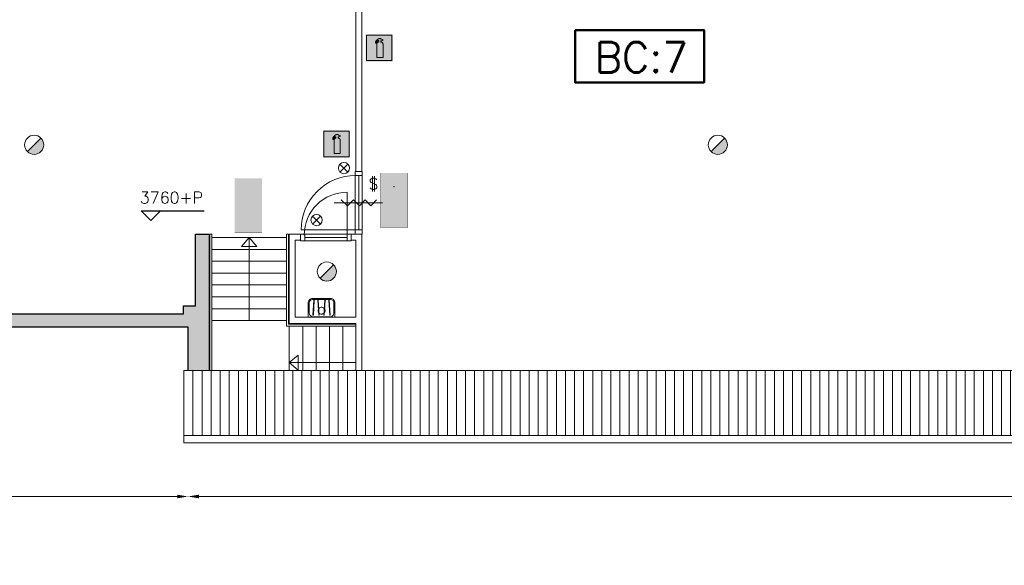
# Model space of a CAD drawing. Header units: millimetres. Extents: x -13022 to 1371524, y -38729 to 632593.
# Tile 109 of 256: x 804350 to 820608, y -38283 to -29273. Entities that reach past the tile are written whole.
import ezdxf

# ---------------------------------------------------------------- set-up
doc = ezdxf.new("R2010")
doc.units = ezdxf.units.MM
doc.header["$LTSCALE"] = 35
doc.set_wipeout_variables(frame=1)
doc.linetypes.add('DASHED', pattern=[200, 100, -100])
doc.linetypes.add('DIVIDE', pattern=[1250, 862.5, -112.5, 25, -112.5, 25, -112.5])
for name, color, linetype, lineweight in [('A LIJN 4', 4, 'Continuous', 50), ('A OPMER', 10, 'Continuous', 50), ('Al65----_beveiliging-inst', 92, 'Continuous', 9), ('B6 TEKST', 7, 'Continuous', 25), ('B95 tekst', 7, 'Continuous', 25), ('brandveiligheid voorzieningen', 10, 'Continuous', 9)]:
    doc.layers.add(name, color=color, linetype=linetype, lineweight=lineweight)
for name, color, linetype in [('LAYER102', 1, 'Continuous'), ('LAYER111', 7, 'Continuous'), ('LAYER22', 7, 'Continuous'), ('LAYER24', 7, 'Continuous'), ('LAYER27', 7, 'Continuous'), ('LAYER28', 7, 'Continuous'), ('LAYER30', 7, 'Continuous'), ('LAYER31', 7, 'Continuous'), ('LAYER73', 7, 'Continuous')]:
    doc.layers.add(name, color=color, linetype=linetype)
doc.styles.add('Algemeen', font='simplex.shx', dxfattribs={"height": 2.5})
doc.styles.add('SIMPLEX', font='SIMPLEX.SHX', dxfattribs={"width": 0.75})
doc.styles.get("Standard").update_dxf_attribs({"font": 'simplex.shx'})
doc.dimstyles.new('~R----C~', dxfattribs={"dimtxt": 162, "dimasz": 180, "dimexe": 0.18, "dimexo": 0.0625, "dimgap": 16.2, "dimtad": 1, "dimdec": 0, "dimzin": 0, "dimdsep": 46, "dimtxsty": 'Standard', "dimcen": 0.09, "dimse1": 1, "dimse2": 1, "dimclrd": 7, "dimadec": 0, "dimazin": 0, "dimtfac": 1, "dimtdec": 4, "dimtmove": 0, "dimatfit": 3, "dimfxl": 1, "dimtolj": 1, "dimtzin": 0, "dimlwd": 13, "dimarcsym": 0})

# ---------------------------------------------------------------- blocks, each defined once
blk = doc.blocks.new('*D194')
at = {"layer": 'Defpoints', "color": 0, "linetype": 'Continuous', "transparency": 16777216}
for p in [(793528.4685114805, -34351.20274797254), (807131.1247614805, -36137.21056047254), (807131.1247614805, -37146.21056047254)]:
    blk.add_point(p, dxfattribs=at)
at = {"layer": 'LAYER102', "color": 7, "linetype": 'Continuous', "lineweight": 13, "transparency": 16777216}
blk.add_line((793708.4685114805, -37146.21056047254), (806951.1247614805, -37146.21056047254), dxfattribs=at)
at = {"layer": 'LAYER102', "color": 7, "linetype": 'Continuous', "transparency": 16777216}
for points in [[(793708.4685114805, -37116.21056047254), (793708.4685114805, -37176.21056047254), (793528.4685114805, -37146.21056047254)], [(806951.1247614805, -37116.21056047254), (806951.1247614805, -37176.21056047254), (807131.1247614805, -37146.21056047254)]]:
    blk.add_solid(points, dxfattribs=at)
at = {"layer": 'LAYER102', "color": 0, "linetype": 'Continuous', "transparency": 16777216, "insert": (800329.7966364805, -37049.01056047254), "char_height": 162, "attachment_point": 5}
blk.add_mtext('\\A1;13603', dxfattribs=at)
blk = doc.blocks.new('*D195')
at = {"layer": 'Defpoints', "color": 0, "linetype": 'Continuous', "transparency": 16777216}
for p in [(839281.6247614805, -35388.55431047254), (807131.1247614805, -36137.21056047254), (839281.6247614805, -37146.21056047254)]:
    blk.add_point(p, dxfattribs=at)
at = {"layer": 'LAYER102', "color": 7, "linetype": 'Continuous', "lineweight": 13, "transparency": 16777216}
blk.add_line((807311.1247614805, -37146.21056047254), (839101.6247614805, -37146.21056047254), dxfattribs=at)
at = {"layer": 'LAYER102', "color": 7, "linetype": 'Continuous', "transparency": 16777216}
for points in [[(807311.1247614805, -37116.21056047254), (807311.1247614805, -37176.21056047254), (807131.1247614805, -37146.21056047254)], [(839101.6247614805, -37116.21056047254), (839101.6247614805, -37176.21056047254), (839281.6247614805, -37146.21056047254)]]:
    blk.add_solid(points, dxfattribs=at)
at = {"layer": 'LAYER102', "color": 0, "linetype": 'Continuous', "transparency": 16777216, "insert": (823206.3747614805, -37049.01056047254), "char_height": 162, "attachment_point": 5}
blk.add_mtext('\\A1;32151', dxfattribs=at)
blk = doc.blocks.new('*D197')
at = {"layer": 'Defpoints', "color": 0, "linetype": 'Continuous', "transparency": 16777216}
for p in [(786275.1247614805, -34346.21056047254), (786775.1247614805, -34346.21056047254), (807131.1247614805, -36137.21056047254)]:
    blk.add_point(p, dxfattribs=at)
at = {"layer": 'LAYER102', "color": 7, "linetype": 'Continuous', "lineweight": 13, "transparency": 16777216}
blk.add_line((786275.1247614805, -35957.21056047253), (786275.1247614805, -34526.21056047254), dxfattribs=at)
at = {"layer": 'LAYER102', "color": 7, "linetype": 'Continuous', "transparency": 16777216}
for points in [[(786245.1247614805, -34526.21056047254), (786305.1247614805, -34526.21056047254), (786275.1247614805, -34346.21056047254)], [(786245.1247614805, -35957.21056047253), (786305.1247614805, -35957.21056047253), (786275.1247614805, -36137.21056047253)]]:
    blk.add_solid(points, dxfattribs=at)
at = {"layer": 'LAYER102', "color": 0, "linetype": 'Continuous', "transparency": 16777216, "insert": (786177.9247614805, -35241.71056047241), "char_height": 162, "attachment_point": 5, "rotation": 90}
blk.add_mtext('\\A1;1791', dxfattribs=at)
blk = doc.blocks.new('Handbrandblusser')
at = {"ltscale": 0.1}
h = blk.add_hatch(color=10, dxfattribs=at)
h.paths.add_polyline_path([(15.58817086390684, 7.19129838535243), (8.58817086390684, 7.191298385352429), (8.58817086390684, 0.1912983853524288), (15.58817086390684, 0.1912983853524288)])
h.paths.add_polyline_path([(11.40672454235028, 1.098164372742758), (13.12900348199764, 1.098164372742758), (13.12900348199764, 4.758457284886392), (13.12677351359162, 4.788704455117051), (13.12008360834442, 4.836965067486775), (13.1104204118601, 4.880023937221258), (13.08886405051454, 4.945816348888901), (13.06414856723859, 4.998700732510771), (13.02586744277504, 5.058231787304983), (12.9868429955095, 5.10755201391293), (12.95413679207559, 5.140689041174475), (12.91511234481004, 5.174693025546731), (12.85471736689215, 5.214862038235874), (12.8034280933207, 5.240967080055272), (12.75566960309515, 5.259943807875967), (12.69731876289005, 5.276512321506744), (12.64287036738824, 5.285856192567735), (12.59604103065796, 5.28951667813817), (12.54084931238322, 5.286337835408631), (12.54084931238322, 5.674156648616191), (12.81457793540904, 5.67415664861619), (13.0845899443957, 5.754687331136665), (13.0845899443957, 6.042806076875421), (12.81532125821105, 6.123336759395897), (12.53954849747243, 6.123336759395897), (12.53954849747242, 6.319943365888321), (11.93857200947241, 6.319943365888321), (11.93857200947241, 6.126611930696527), (11.75088300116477, 6.127189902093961), (11.71873428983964, 6.117557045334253), (11.67878068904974, 6.100892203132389), (11.63603962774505, 6.075461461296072), (11.59274107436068, 6.04087950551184), (11.52677117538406, 5.963623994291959), (11.43701494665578, 5.860263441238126), (11.3073051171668, 5.71442198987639), (11.15195065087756, 5.537081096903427), (11.1285359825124, 5.493347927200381), (11.1142270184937, 5.460018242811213), (11.10103303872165, 5.420716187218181), (11.09192733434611, 5.385170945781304), (11.08560909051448, 5.350011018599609), (11.08282162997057, 5.317451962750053), (11.08207830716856, 5.281714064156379), (11.08300746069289, 5.251563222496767), (11.07384385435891, 5.179348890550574), (11.07204344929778, 5.126432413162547), (11.07018514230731, 5.071814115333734), (11.06888432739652, 4.982228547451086), (11.2439368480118, 4.982228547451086), (11.25973245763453, 5.227384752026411), (11.71483184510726, 5.697949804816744), (11.93857200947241, 5.697949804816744), (11.93857200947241, 5.305699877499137), (11.91645815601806, 5.30415862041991), (11.8861677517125, 5.30107610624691), (11.84937327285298, 5.295007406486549), (11.80533139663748, 5.284411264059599), (11.761289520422, 5.269672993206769), (11.72170758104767, 5.252333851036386), (11.68881554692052, 5.235669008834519), (11.65592351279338, 5.215440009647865), (11.6274914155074, 5.195018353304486), (11.59980264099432, 5.173633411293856), (11.5775029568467, 5.152922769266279), (11.5553891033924, 5.130767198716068), (11.53234609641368, 5.105047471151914), (11.51320553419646, 5.080387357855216), (11.49871073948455, 5.059291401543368), (11.48718923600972, 5.041566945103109), (11.47343776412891, 5.017484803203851), (11.46024378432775, 4.99166874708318), (11.45039475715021, 4.969513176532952), (11.4394307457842, 4.941288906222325), (11.42883839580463, 4.909307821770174), (11.42103350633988, 4.880698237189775), (11.41360027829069, 4.843515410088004), (11.40858284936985, 4.803635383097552), (11.40672454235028, 4.773002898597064)], flags=16)
at = {"layer": 'brandveiligheid voorzieningen', "ltscale": 0.1, "true_color": 0xffffff}
blk.add_hatch(color=7, dxfattribs=at).paths.add_polyline_path([(13.12900348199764, 4.758457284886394), (13.12677351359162, 4.788704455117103), (13.12008360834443, 4.836965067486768), (13.11042041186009, 4.880023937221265), (13.08886405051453, 4.945816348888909), (13.06414856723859, 4.998700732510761), (13.02586744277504, 5.058231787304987), (12.98684299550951, 5.107552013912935), (12.95413679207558, 5.14068904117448), (12.91511234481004, 5.174693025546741), (12.85471736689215, 5.214862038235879), (12.8034280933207, 5.240967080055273), (12.75566960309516, 5.259943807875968), (12.69731876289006, 5.276512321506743), (12.64287036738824, 5.285856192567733), (12.59604103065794, 5.28951667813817), (12.54084931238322, 5.286337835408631), (12.54084931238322, 5.674156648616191), (12.81457793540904, 5.67415664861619), (13.0845899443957, 5.754687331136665), (13.0845899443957, 6.042806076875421), (12.81532125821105, 6.123336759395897), (12.53954849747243, 6.123336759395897), (12.53954849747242, 6.319943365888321), (11.93857200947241, 6.319943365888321), (11.93857200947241, 6.126611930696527), (11.75088300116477, 6.127189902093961), (11.71873428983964, 6.117557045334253), (11.67878068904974, 6.100892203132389), (11.63603962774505, 6.075461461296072), (11.59274107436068, 6.04087950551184), (11.52677117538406, 5.963623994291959), (11.43701494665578, 5.860263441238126), (11.3073051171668, 5.71442198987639), (11.15195065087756, 5.537081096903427), (11.1285359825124, 5.493347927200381), (11.1142270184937, 5.460018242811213), (11.10103303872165, 5.420716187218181), (11.09192733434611, 5.385170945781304), (11.08560909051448, 5.350011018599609), (11.08282162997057, 5.317451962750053), (11.08207830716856, 5.281714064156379), (11.08300746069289, 5.251563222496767), (11.07384385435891, 5.179348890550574), (11.07204344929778, 5.126432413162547), (11.07018514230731, 5.071814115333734), (11.06888432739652, 4.982228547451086), (11.2439368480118, 4.982228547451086), (11.25973245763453, 5.227384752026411), (11.71483184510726, 5.697949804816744), (11.93857200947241, 5.697949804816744), (11.93857200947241, 5.305699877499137), (11.91645815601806, 5.30415862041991), (11.8861677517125, 5.30107610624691), (11.84937327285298, 5.295007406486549), (11.80533139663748, 5.284411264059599), (11.761289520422, 5.269672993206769), (11.72170758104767, 5.252333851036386), (11.68881554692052, 5.235669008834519), (11.65592351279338, 5.215440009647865), (11.6274914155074, 5.195018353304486), (11.59980264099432, 5.173633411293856), (11.5775029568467, 5.152922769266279), (11.5553891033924, 5.130767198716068), (11.53234609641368, 5.105047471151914), (11.51320553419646, 5.080387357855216), (11.49871073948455, 5.059291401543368), (11.48718923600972, 5.041566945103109), (11.47343776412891, 5.017484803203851), (11.46024378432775, 4.99166874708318), (11.45039475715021, 4.969513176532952), (11.4394307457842, 4.941288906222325), (11.42883839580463, 4.909307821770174), (11.42103350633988, 4.880698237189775), (11.41360027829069, 4.843515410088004), (11.40858284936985, 4.803635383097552), (11.40672454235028, 4.773002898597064), (11.40672454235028, 1.098164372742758), (13.12900348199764, 1.098164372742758)])
at = {"color": 10, "lineweight": 5, "ltscale": 0.1}
blk.add_lwpolyline([(11.40672454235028, 1.099223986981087), (11.40672454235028, 4.773002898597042), (11.40858284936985, 4.803635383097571), (11.41360027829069, 4.843515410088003), (11.42103350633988, 4.88069823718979), (11.42883839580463, 4.909307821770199), (11.43943074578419, 4.941288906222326), (11.45039475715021, 4.969513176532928), (11.46024378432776, 4.991668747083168), (11.4734377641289, 5.017484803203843), (11.48718923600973, 5.041566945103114), (11.49871073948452, 5.059291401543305), (11.51320553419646, 5.080387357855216), (11.53234609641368, 5.10504747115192), (11.55538910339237, 5.130767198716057), (11.57750295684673, 5.152922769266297), (11.59980264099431, 5.173633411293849), (11.62749141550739, 5.195018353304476), (11.65592351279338, 5.215440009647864), (11.68881554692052, 5.23566900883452), (11.72170758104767, 5.252333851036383), (11.761289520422, 5.269672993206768), (11.80533139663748, 5.284411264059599), (11.84937327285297, 5.295007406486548), (11.88616775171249, 5.30107610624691), (11.91645815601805, 5.304158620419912), (11.93857200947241, 5.305699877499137), (11.93857200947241, 5.697949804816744), (11.71483184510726, 5.697949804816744), (11.25973245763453, 5.22738475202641), (11.2439368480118, 4.982228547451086), (11.06888432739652, 4.982228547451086), (11.07018514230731, 5.071814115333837), (11.07204344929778, 5.126432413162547), (11.07384385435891, 5.179348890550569), (11.0830074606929, 5.25156322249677), (11.08207830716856, 5.281714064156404), (11.08282162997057, 5.317451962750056), (11.08560909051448, 5.350011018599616), (11.09192733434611, 5.385170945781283), (11.10103303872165, 5.420716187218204), (11.11422701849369, 5.460018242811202), (11.1285359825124, 5.493347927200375), (11.15195065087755, 5.537081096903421), (11.30730511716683, 5.714421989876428), (11.43701494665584, 5.860263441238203), (11.52677117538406, 5.963623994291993), (11.59274107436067, 6.040879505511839), (11.63603962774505, 6.075461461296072), (11.67878068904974, 6.100892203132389), (11.71873428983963, 6.117557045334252), (11.75088300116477, 6.12718990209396), (11.93857200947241, 6.126611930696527), (11.93857200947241, 6.319943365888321), (12.53954849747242, 6.319943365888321), (12.53954849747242, 6.123336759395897), (12.81532125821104, 6.123336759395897), (13.0845899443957, 6.042806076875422), (13.0845899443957, 5.754687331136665), (12.81457793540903, 5.67415664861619), (12.54084931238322, 5.67415664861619), (12.54084931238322, 5.286337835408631), (12.59604103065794, 5.28951667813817), (12.64287036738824, 5.285856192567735), (12.69731876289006, 5.276512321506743), (12.75566960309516, 5.25994380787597), (12.80342809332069, 5.24096708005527), (12.85471736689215, 5.214862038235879), (12.91511234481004, 5.17469302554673), (12.95413679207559, 5.140689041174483), (12.98684299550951, 5.107552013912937), (13.02586744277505, 5.058231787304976), (13.06414856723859, 4.99870073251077), (13.08886405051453, 4.945816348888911), (13.1104204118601, 4.880023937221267), (13.12008360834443, 4.836965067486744), (13.12677351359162, 4.788704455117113), (13.12900348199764, 4.75845728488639), (13.12900348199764, 1.098164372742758), (11.40672454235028, 1.098164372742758)], dxfattribs=at)
at = {"layer": 'Al65----_beveiliging-inst', "color": 7, "true_color": 0xffffff}
blk.add_solid([(8.33817086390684, -0.05870161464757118), (15.83817086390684, -0.05870161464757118), (8.33817086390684, 7.441298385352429), (15.83817086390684, 7.441298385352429)], dxfattribs=at)
at = {"layer": 'brandveiligheid voorzieningen', "color": 10, "ltscale": 0.1}
blk.add_lwpolyline([(8.58817086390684, 0.1912983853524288), (15.58817086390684, 0.1912983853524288), (15.58817086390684, 7.191298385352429), (8.58817086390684, 7.191298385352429)], close=True, dxfattribs=at)
blk = doc.blocks.new('Vluchtrichting rechtdoor of naar beneden')
at = {"layer": 'Al65----_beveiliging-inst', "linetype": 'Continuous', "true_color": 0xffffff}
h = blk.add_hatch(color=7, dxfattribs=at)
edge = h.paths.add_edge_path()
edge.add_arc((-2.144871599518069, 5.962014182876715), 0.7575082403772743, 92.12804183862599, 178.1854773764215)
edge.add_arc((-2.162808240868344, 5.987162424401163), 0.7391926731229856, 180.0901010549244, 191.5625830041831)
edge.add_line((-2.887000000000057, 5.838999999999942), (-4.652000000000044, 5.838999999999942))
edge.add_line((-4.652000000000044, 5.838999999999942), (-5.698000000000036, 4.786999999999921))
edge.add_line((-5.698000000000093, 4.787000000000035), (-5.285000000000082, 4.372000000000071))
edge.add_line((-5.285000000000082, 4.371999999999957), (-4.410000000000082, 5.252999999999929))
edge.add_line((-4.410000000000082, 5.252999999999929), (-3.544000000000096, 5.252999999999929))
edge.add_line((-3.544000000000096, 5.252999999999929), (-5.5270000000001, 3.346000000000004))
edge.add_line((-5.527000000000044, 3.346000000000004), (-6.694000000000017, 3.346000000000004))
edge.add_line((-6.69399999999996, 3.346000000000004), (-6.69399999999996, 2.613000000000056))
edge.add_line((-6.69399999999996, 2.613000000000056), (-4.495999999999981, 2.613000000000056))
edge.add_line((-4.496000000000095, 2.613000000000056), (-4.136000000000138, 2.974000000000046))
edge.add_line((-4.136000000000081, 2.973999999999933), (-3.19300000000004, 2.02599999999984))
edge.add_line((-3.192999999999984, 2.025999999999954), (-3.192999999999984, 0.8519999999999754))
edge.add_line((-3.192999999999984, 0.8519999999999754), (-2.463999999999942, 0.8519999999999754))
edge.add_line((-2.463999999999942, 0.8519999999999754), (-2.463999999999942, 2.329999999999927))
edge.add_line((-2.463999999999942, 2.329999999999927), (-3.620999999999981, 3.492999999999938))
edge.add_line((-3.621000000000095, 3.492999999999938), (-3.192000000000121, 3.923000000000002))
edge.add_line((-3.192000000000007, 3.923000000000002), (-2.427999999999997, 3.153999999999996))
edge.add_line((-2.428000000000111, 3.153999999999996), (-2.033000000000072, 3.551999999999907))
edge.add_line((-2.033000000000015, 3.551999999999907), (-2.797000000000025, 4.320999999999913))
edge.add_line((-2.797000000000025, 4.320999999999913), (-2.317000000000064, 4.802999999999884))
edge.add_line((-2.317000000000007, 4.802999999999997), (-2.317000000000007, 5.267000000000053))
edge.add_line((-2.317000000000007, 5.267000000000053), (-2.173000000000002, 5.253000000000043))
edge.add_arc((-2.201310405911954, 6.011200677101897), 0.7587290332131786, 272.1383699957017, 358.096608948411)
edge.add_arc((-2.20364048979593, 5.95847877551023), 0.7611382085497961, 2.072151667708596, 87.69286938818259)
for points in [[(1.180499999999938, 2.889000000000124), (1.180499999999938, 5.804000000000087), (0.5774999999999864, 5.804000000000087), (0.5774999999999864, 2.889000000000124), (-0.5710000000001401, 2.889000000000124), (0.8789999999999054, 1.421000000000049), (2.333999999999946, 2.889000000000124)], [(3.807999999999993, 1.105999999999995), (6.432999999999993, 1.105999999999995), (6.432999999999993, 6.344000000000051), (3.807999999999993, 6.344000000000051)]]:
    blk.add_hatch(color=7, dxfattribs=at).paths.add_polyline_path(points)
at = {"layer": 'Al65----_beveiliging-inst', "color": 7, "true_color": 0xffffff, "const_width": 0.05}
blk.add_lwpolyline([(-7.5, 0), (7.5, 0), (7.5, 7.5), (-7.5, 7.5)], close=True, dxfattribs=at)
at = {"layer": 'Al65----_beveiliging-inst', "color": 255}
blk.add_point((3.75, 3.749999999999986), dxfattribs=at)
at = {"layer": 'Al65----_beveiliging-inst', "color": 7, "true_color": 0xffffff}
blk.add_solid([(-7.5, 0), (7.5, 0), (-7.5, 7.5), (7.5, 7.5)], dxfattribs=at)
at = {"layer": 'Al65----_beveiliging-inst', "color": 92}
blk.add_solid([(-7.25, 0.25), (7.25, 0.25), (-7.25, 7.25), (7.25, 7.25)], dxfattribs=at)
blk = doc.blocks.new('Vluchtrichting linksaf')
at = {"layer": 'Al65----_beveiliging-inst', "linetype": 'Continuous', "true_color": 0xffffff}
for points in [[(-6.69399999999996, 1.10590000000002), (-4.06899999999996, 1.10590000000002), (-4.06899999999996, 6.343900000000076), (-6.69399999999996, 6.343900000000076)], [(-1.985000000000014, 3.44789999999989), (0.92999999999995, 3.44789999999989), (0.92999999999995, 4.050899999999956), (-1.985000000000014, 4.050899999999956), (-1.985000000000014, 5.199399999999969), (-3.452999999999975, 3.749399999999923), (-1.985000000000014, 2.294399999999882)]]:
    blk.add_hatch(color=7, dxfattribs=at).paths.add_polyline_path(points)
h = blk.add_hatch(color=7, dxfattribs=at)
edge = h.paths.add_edge_path()
edge.add_ellipse((1.884371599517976, 5.962014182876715), major_axis=(-0.5356392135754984, 0.5356392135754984), ratio=0.9999999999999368, start_angle=226.8145226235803, end_angle=312.87195816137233, ccw=False)
edge.add_ellipse((1.902308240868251, 5.987162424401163), major_axis=(0.5226881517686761, 0.5226881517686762), ratio=0.9999999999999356, start_angle=303.43741699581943, end_angle=314.9098989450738, ccw=False)
edge.add_line((2.626499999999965, 5.838999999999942), (4.391499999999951, 5.838999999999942))
edge.add_line((4.391499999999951, 5.838999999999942), (5.437499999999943, 4.787000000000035))
edge.add_line((5.4375, 4.787000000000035), (5.024499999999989, 4.371999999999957))
edge.add_line((5.024499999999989, 4.371999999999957), (4.149499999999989, 5.252999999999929))
edge.add_line((4.149499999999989, 5.252999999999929), (3.283500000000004, 5.252999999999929))
edge.add_line((3.283500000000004, 5.252999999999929), (5.266500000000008, 3.346000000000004))
edge.add_line((5.266499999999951, 3.346000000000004), (6.433499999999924, 3.346000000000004))
edge.add_line((6.433499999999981, 3.346000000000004), (6.433499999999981, 2.613000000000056))
edge.add_line((6.433499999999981, 2.613000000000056), (4.235500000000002, 2.613000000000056))
edge.add_line((4.235500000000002, 2.613000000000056), (3.875500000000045, 2.973999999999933))
edge.add_line((3.875499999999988, 2.973999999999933), (2.932499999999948, 2.025999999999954))
edge.add_line((2.932500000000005, 2.025999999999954), (2.932500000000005, 0.8519999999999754))
edge.add_line((2.932500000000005, 0.8519999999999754), (2.203499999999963, 0.8519999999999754))
edge.add_line((2.203499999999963, 0.8519999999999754), (2.203499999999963, 2.329999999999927))
edge.add_line((2.203499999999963, 2.329999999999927), (3.360500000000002, 3.492999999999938))
edge.add_line((3.360500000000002, 3.492999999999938), (2.931500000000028, 3.923000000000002))
edge.add_line((2.931500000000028, 3.923000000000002), (2.167500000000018, 3.153999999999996))
edge.add_line((2.167500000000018, 3.153999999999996), (1.77249999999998, 3.551999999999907))
edge.add_line((1.772499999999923, 3.551999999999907), (2.536499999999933, 4.320999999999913))
edge.add_line((2.536499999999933, 4.320999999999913), (2.056499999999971, 4.802999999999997))
edge.add_line((2.056500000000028, 4.802999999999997), (2.056500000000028, 5.267000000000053))
edge.add_line((2.056500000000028, 5.267000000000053), (1.912500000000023, 5.252999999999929))
edge.add_ellipse((1.940810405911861, 6.011200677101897), major_axis=(-0.536502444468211, 0.536502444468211), ratio=0.9999999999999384, start_angle=46.90339105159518, end_angle=132.861630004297, ccw=False)
edge.add_ellipse((1.943140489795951, 5.95847877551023), major_axis=(-0.5382059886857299, 0.5382059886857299), ratio=0.9999999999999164, start_angle=-42.69286938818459, end_angle=42.92784833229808, ccw=False)
at = {"layer": 'Al65----_beveiliging-inst', "color": 7, "true_color": 0xffffff, "const_width": 0.05}
blk.add_lwpolyline([(-7.5, 0), (7.5, 0), (7.5, 7.5), (-7.5, 7.5)], close=True, dxfattribs=at)
at = {"layer": 'Al65----_beveiliging-inst', "color": 7, "true_color": 0xffffff}
blk.add_solid([(-7.5, 0), (7.5, 0), (-7.5, 7.5), (7.5, 7.5)], dxfattribs=at)
at = {"layer": 'Al65----_beveiliging-inst', "color": 92}
blk.add_solid([(-7.25, 0.25), (7.25, 0.25), (-7.25, 7.25), (7.25, 7.25)], dxfattribs=at)
blk = doc.blocks.new('Panieksluiting')
at = {"layer": 'brandveiligheid voorzieningen', "lineweight": 0, "style": 'Algemeen'}
blk.add_text('$', height=3.094130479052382, dxfattribs=at).set_placement((158.4270897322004, -91.61071185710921))
blk = doc.blocks.new('Brandmelder')
at = {"layer": 'brandveiligheid voorzieningen'}
blk.add_hatch(color=256, dxfattribs=at).paths.add_polyline_path([(76.61761215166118, -89.8017357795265, 0.198912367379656), (75.84758572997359, -87.94272754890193), (72.12956926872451, -91.66074401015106, 0.6681786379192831)])
blk.add_line((72.12956926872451, -91.66074401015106), (75.84758572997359, -87.94272754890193), dxfattribs=at)
blk.add_circle((73.98857749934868, -89.8017357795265), 2.629034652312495, dxfattribs=at)
blk = doc.blocks.new('Nevenindicator')
at = {"layer": 'Al65----_beveiliging-inst', "color": 92, "ltscale": 0.7}
for p, q in [((159.1855845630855, -81.93500571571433), (161.3709309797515, -79.74965929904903)), ((159.1855845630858, -79.7496592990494), (161.3709309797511, -81.93500571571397))]:
    blk.add_line(p, q, dxfattribs=at)
blk.add_circle((160.2782577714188, -80.84233250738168), 1.545273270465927, dxfattribs=at)

msp = doc.modelspace()

# ---------------------------------------------------------------- hatches: boundary and pattern name
at = {"layer": 'LAYER111', "linetype": 'Continuous', "lineweight": 5}
msp.add_hatch(color=254, dxfattribs=at).paths.add_polyline_path([(802711.1560114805, -34131.20274797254), (803452.6560114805, -34131.20274797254), (803452.6560114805, -33996.20274797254), (804038.6560114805, -33996.20274797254), (804038.6560114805, -34131.20274797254), (807056.1560114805, -34131.20274797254), (807056.1560114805, -33996.20274797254), (807251.1560114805, -33996.20274797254), (807251.1560114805, -32816.20274797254), (807481.1560114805, -32816.20274797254), (807481.1560114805, -35063.20274797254), (807131.1560114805, -35063.20274797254), (807131.1560114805, -34351.20274797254), (802711.1560114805, -34351.20274797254)], flags=0)

# ---------------------------------------------------------------- linework, layer by layer
at = {"layer": 'A LIJN 4', "ltscale": 0.1}
msp.add_lwpolyline([(813519.391755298, -29443.29707560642), (815651.5525015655, -29443.29707560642), (815651.5525015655, -30308.28899092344), (813519.391755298, -30308.28899092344)], close=True, dxfattribs=at)
at = {"layer": 'B95 tekst'}
for p, q in [((806355.72344771, -32429.3392051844), (807397.6071806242, -32429.3392051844)), ((806355.72344771, -32429.3392051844), (806515.7251353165, -32589.34089279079)), ((806675.7268229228, -32429.3392051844), (806515.7251353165, -32589.34089279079))]:
    msp.add_line(p, q, dxfattribs=at)
at = {"layer": 'LAYER22', "color": 7, "linetype": 'Continuous', "lineweight": 18}
msp.add_lwpolyline([(807061.1560114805, -36137.20274797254), (839281.6247614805, -36137.20274797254)], dxfattribs=at)
at = {"layer": 'LAYER22', "color": 7, "linetype": 'DASHED', "lineweight": 18}
msp.add_lwpolyline([(807061.1560114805, -36137.20274797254), (839281.6247614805, -36137.20274797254)], dxfattribs=at)
at = {"layer": 'LAYER24', "color": 7, "linetype": 'Continuous', "lineweight": 18}
for points in [[(807491.1560114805, -35063.20274797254), (807491.1560114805, -32812.20274797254), (807521.1560114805, -32812.20274797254), (807521.1560114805, -35063.20274797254)], [(808013.2185114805, -33017.20274797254), (808138.2185114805, -32872.20274797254), (808263.2185114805, -33017.20274797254), (808013.2185114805, -33017.20274797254)], [(808138.2185114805, -32872.20274797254), (808138.2185114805, -34240.21837297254)], [(808946.1872614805, -35059.95274797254), (808801.1560114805, -34934.98399797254), (808946.1247614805, -34809.95274797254), (808946.1872614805, -35059.95274797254)]]:
    msp.add_lwpolyline(points, dxfattribs=at)
at = {"layer": 'LAYER24', "color": 7, "linetype": 'DASHED', "lineweight": 18}
msp.add_lwpolyline([(807491.1560114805, -35063.20274797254), (807491.1560114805, -32812.20274797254), (807521.1560114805, -32812.20274797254), (807521.1560114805, -35063.20274797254)], dxfattribs=at)
at = {"layer": 'LAYER28', "color": 7, "linetype": 'Continuous', "lineweight": 25}
msp.add_lwpolyline([(807131.1560114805, -35063.20274797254), (807131.1560114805, -34351.20274797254), (802711.1560114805, -34351.20274797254), (802711.1560114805, -34131.20274797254), (803452.6560114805, -34131.20274797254), (803452.6560114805, -33996.20274797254), (804038.6560114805, -33996.20274797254), (804038.6560114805, -34131.20274797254), (807056.1560114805, -34131.20274797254), (807056.1560114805, -33996.20274797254), (807251.1560114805, -33996.20274797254), (807251.1560114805, -32816.20274797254), (807481.1560114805, -32816.20274797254), (807481.1560114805, -35063.20274797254)], dxfattribs=at)
at = {"layer": 'LAYER30', "color": 7, "linetype": 'Continuous', "lineweight": 18}
for points in [[(809540.2945310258, -32295.20470109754), (810340.2945310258, -32295.20470109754)], [(809660.2945310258, -32245.20470109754), (809760.2945310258, -32345.20470109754), (809860.2945310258, -32245.20470109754), (809960.2945310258, -32345.20470109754), (810055.2945310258, -32245.20470109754), (810150.2945310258, -32345.20470109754), (810240.2945310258, -32245.20470109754)]]:
    msp.add_lwpolyline(points, dxfattribs=at)

# ---------------------------------------------------------------- block references
at = {"ltscale": 0.1, "xscale": 60, "yscale": 60, "zscale": 60}
msp.add_blockref('Handbrandblusser', (808855.5902533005, -31547.91445079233), dxfattribs=at)
at = {"layer": 'A OPMER', "ltscale": 0.1, "xscale": 60, "yscale": 60, "zscale": 60}
for name, p, rotation in [('Vluchtrichting rechtdoor of naar beneden', (810758.1667280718, -32255.37147515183), 90), ('Vluchtrichting linksaf', (808350.0890830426, -32342.33136470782), 89.99999999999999)]:
    msp.add_blockref(name, p, dxfattribs=dict(at, rotation=rotation))
at = {"layer": 'Al65----_beveiliging-inst', "xscale": 60, "yscale": 60, "zscale": 60}
for name, p in [('Brandmelder', (800149.6554452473, -25950.78742319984)), ('Brandmelder', (811437.9887365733, -25950.78742319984)), ('Nevenindicator', (800087.5820590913, -26873.12277059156)), ('Panieksluiting', (800606.781009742, -26578.98566921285)), ('Nevenindicator', (799635.882080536, -27731.61445852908)), ('Brandmelder', (804982.6258050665, -28043.65019897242))]:
    msp.add_blockref(name, p, dxfattribs=at)

# ---------------------------------------------------------------- texts
at = {"layer": 'B6 TEKST', "style": 'SIMPLEX'}
msp.add_text('3760+P', height=192, dxfattribs=at).set_placement((806333.0429723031, -32308.3559458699))
at = {"layer": 'B95 tekst', "insert": (814616.4555173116, -29642.90320016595), "char_height": 500, "width": 13151.73817242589, "attachment_point": 2, "style": 'Algemeen'}
msp.add_mtext('BC:7', dxfattribs=at)
at = {"layer": 'LAYER102', "color": 7, "linetype": 'Continuous', "lineweight": 0, "insert": (703298.7979084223, -38276.95635737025), "char_height": 315, "width": 3554.100393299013, "attachment_point": 7, "line_spacing_factor": 1.333333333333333}
msp.add_mtext('\\pi1116.4;{\\fArial|b1|i0|c0|p34;Entree\\P\\pi156.93;laden en lossen}', dxfattribs=at)

# ---------------------------------------------------------------- dimensions: what is measured, and where the dimension line sits
at = {"layer": 'LAYER102', "color": 7, "linetype": 'Continuous'}
dim = msp.add_linear_dim(base=(786275.1247614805, -34346.21056047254), p1=(807131.1247614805, -36137.21056047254), p2=(786775.1247614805, -34346.21056047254), angle=90, dimstyle='~R----C~', dxfattribs=at)
dim.commit()
dim.dimension.update_dxf_attribs({"geometry": '*D197', "text_midpoint": (786177.9247614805, -35241.71056047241)})
for base, p1, p2, picture, middle in [((807131.1247614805, -37146.21056047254), (793528.4685114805, -34351.20274797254), (807131.1247614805, -36137.21056047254), '*D194', (800329.7966364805, -37049.01056047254)), ((839281.6247614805, -37146.21056047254), (807131.1247614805, -36137.21056047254), (839281.6247614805, -35388.55431047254), '*D195', (823206.3747614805, -37049.01056047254))]:
    dim = msp.add_linear_dim(base=base, p1=p1, p2=p2, dimstyle='~R----C~', dxfattribs=at)
    dim.commit()
    dim.dimension.update_dxf_attribs({"geometry": picture, "text_midpoint": middle})

# ---------------------------------------------------------------- wipeouts: each hides what was drawn before it
at = {"linetype": 'Continuous'}
for points in [[(809898.1560114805, -27950.206654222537), (809998.1560114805, -27950.206654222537), (809998.1560114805, -31778.206654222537), (809898.1560114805, -31778.206654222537)], [(809998.1560114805, -34237.20274797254), (809948.1560114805, -34237.20274797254), (809898.1560114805, -34187.20274797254), (809898.1560114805, -32912.20274797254), (809948.1560114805, -32862.20274797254), (809998.1560114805, -32812.20274797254)]]:
    msp.add_wipeout(points, dxfattribs=at).dxf.layer = 'LAYER111'

# ---------------------------------------------------------------- next in the draw order: linework, layer by layer
at = {"layer": 'LAYER102', "color": 7, "linetype": 'Continuous', "lineweight": 18}
msp.add_lwpolyline([(809898.1560114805, -27950.20665422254), (809998.1560114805, -27950.20665422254), (809998.1560114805, -31778.20665422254), (809898.1560114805, -31778.20665422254)], close=True, dxfattribs=at)
at = {"layer": 'LAYER102', "color": 7, "linetype": 'DASHED', "lineweight": 18}
msp.add_lwpolyline([(809898.1560114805, -27950.20665422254), (809998.1560114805, -27950.20665422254), (809998.1560114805, -31778.20665422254), (809898.1560114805, -31778.20665422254)], close=True, dxfattribs=at)
at = {"layer": 'LAYER102', "color": 7, "linetype": 'Continuous', "lineweight": 18}
for points in [[(809998.1560114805, -32812.20274797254), (809998.1560114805, -34237.20274797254)], [(809898.1560114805, -34187.20274797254), (809898.1560114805, -32912.20274797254)]]:
    msp.add_lwpolyline(points, dxfattribs=at)
at = {"layer": 'LAYER30', "color": 7, "linetype": 'Continuous', "lineweight": 18}
msp.add_lwpolyline([(810005.1560114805, -31778.20665422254), (810005.1560114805, -31845.20665422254), (809891.1560114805, -31845.20665422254), (809891.1560114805, -31778.20665422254)], close=True, dxfattribs=at)

# ---------------------------------------------------------------- next in the draw order: block references
at = {"ltscale": 0.1, "xscale": 60, "yscale": 60, "zscale": 60}
msp.add_blockref('Handbrandblusser', (809561.3921512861, -29960.83843410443), dxfattribs=at)

# ---------------------------------------------------------------- next in the draw order: wipeouts: each hides what was drawn before it
at = {"linetype": 'Continuous'}
for points in [[(809823.1560114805, -32912.20274797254), (809823.1560114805, -32812.20274797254), (809998.1560114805, -32812.20274797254), (809898.1560114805, -32912.20274797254)], [(809998.1560114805, -35063.20274797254), (809948.1560114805, -35063.20274797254), (809898.1560114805, -35063.20274797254), (809898.1560114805, -34287.20274797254), (809948.1560114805, -34237.20274797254), (809998.1560114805, -34237.20274797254)]]:
    msp.add_wipeout(points, dxfattribs=at).dxf.layer = 'LAYER111'

# ---------------------------------------------------------------- next in the draw order: hatches: boundary and pattern name
at = {"layer": 'LAYER27', "linetype": 'Continuous', "lineweight": 13}
h = msp.add_hatch(dxfattribs=at)
h.set_pattern_fill("~A--G'+~", style=0, pattern_type=0)
h.set_pattern_definition([(90, (807061.1560114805, -36137.20274797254), (-150, 9.18454765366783e-15), [])])
h.paths.add_polyline_path([(807061.1560114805, -36137.20274797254), (807061.1560114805, -35063.20274797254), (827811.1560114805, -35063.20274797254), (827811.1560114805, -36137.20274797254)], flags=0)

# ---------------------------------------------------------------- next in the draw order: linework, layer by layer
at = {"layer": 'LAYER102', "color": 7, "linetype": 'Continuous', "lineweight": 18}
for points in [[(809823.1560114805, -32812.20274797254), (809998.1560114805, -32812.20274797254)], [(809823.1560114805, -32912.20274797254), (809823.1560114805, -32812.20274797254)], [(809898.1560114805, -32912.20274797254), (809823.1560114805, -32912.20274797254)], [(809898.1560114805, -35063.20274797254), (809898.1560114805, -34287.20274797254)], [(809998.1560114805, -34237.20274797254), (809998.1560114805, -35063.20274797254)], [(809998.1560114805, -35063.20274797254), (809948.1560114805, -35063.20274797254), (809898.1560114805, -35063.20274797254)]]:
    msp.add_lwpolyline(points, dxfattribs=at)
at = {"layer": 'LAYER102', "color": 7, "linetype": 'DASHED', "lineweight": 18}
for points in [[(809823.1560114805, -32812.20274797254), (809998.1560114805, -32812.20274797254)], [(809823.1560114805, -32912.20274797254), (809823.1560114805, -32812.20274797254)], [(809898.1560114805, -32912.20274797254), (809823.1560114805, -32912.20274797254)], [(809998.1560114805, -35063.20274797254), (809948.1560114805, -35063.20274797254), (809898.1560114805, -35063.20274797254)]]:
    msp.add_lwpolyline(points, dxfattribs=at)
at = {"layer": 'LAYER22', "color": 7, "linetype": 'DIVIDE', "lineweight": 18}
msp.add_lwpolyline([(807061.1560114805, -35063.20274797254), (827811.1560114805, -35063.20274797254)], dxfattribs=at)
at = {"layer": 'LAYER22', "color": 7, "linetype": 'Continuous', "lineweight": 18}
msp.add_lwpolyline([(807061.1560114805, -35063.20274797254), (807061.1560114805, -36262.20274797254), (827811.1560114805, -36262.20274797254), (827811.1560114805, -35063.20274797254)], dxfattribs=at)
at = {"layer": 'LAYER22', "color": 7, "linetype": 'DASHED', "lineweight": 18}
msp.add_lwpolyline([(807061.1560114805, -35063.20274797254), (807061.1560114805, -36262.20274797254), (827811.1560114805, -36262.20274797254), (827811.1560114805, -35063.20274797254)], dxfattribs=at)
at = {"layer": 'LAYER24', "color": 7, "linetype": 'Continuous', "lineweight": 18}
msp.add_lwpolyline([(808801.1560114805, -34934.98399797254), (809898.1560114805, -34934.70274797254)], dxfattribs=at)
at = {"layer": 'LAYER30', "color": 7, "linetype": 'Continuous', "lineweight": 18}
for points in [[(809891.1560114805, -31845.20665422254), (809891.1560114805, -32745.20274797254)], [(809948.1560114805, -31845.20665422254), (809948.1560114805, -32745.20274797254)], [(810005.1560114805, -31845.20665422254), (810005.1560114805, -32745.20274797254)]]:
    msp.add_lwpolyline(points, dxfattribs=at)
for points in [[(809756.1560114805, -32812.20274797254), (809823.1560114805, -32812.20274797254), (809823.1560114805, -32926.20274797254), (809756.1560114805, -32926.20274797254)], [(810005.1560114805, -32745.20274797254), (810005.1560114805, -32812.20274797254), (809891.1560114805, -32812.20274797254), (809891.1560114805, -32745.20274797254)]]:
    msp.add_lwpolyline(points, close=True, dxfattribs=at)

# ---------------------------------------------------------------- next in the draw order: wipeouts: each hides what was drawn before it
at = {"linetype": 'Continuous'}
msp.add_wipeout([(809898.1560114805, -34187.20274797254), (809948.1560114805, -34237.20274797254), (809898.1560114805, -34287.20274797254), (808801.1560114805, -34287.20274797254), (808851.1560114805, -34237.20274797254), (808901.1560114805, -34187.20274797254)], dxfattribs=at).dxf.layer = 'LAYER111'

# ---------------------------------------------------------------- next in the draw order: linework, layer by layer
at = {"layer": 'LAYER102', "color": 7, "linetype": 'DASHED', "lineweight": 18}
for points in [[(809998.1560114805, -32812.20274797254), (809998.1560114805, -34237.20274797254)], [(809898.1560114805, -34187.20274797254), (809898.1560114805, -32912.20274797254)], [(809898.1560114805, -35063.20274797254), (809898.1560114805, -34287.20274797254)], [(809998.1560114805, -34237.20274797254), (809998.1560114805, -35063.20274797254)]]:
    msp.add_lwpolyline(points, dxfattribs=at)
at = {"layer": 'LAYER102', "color": 7, "linetype": 'Continuous', "lineweight": 18}
for points in [[(809898.1560114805, -34287.20274797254), (808801.1560114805, -34287.20274797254)], [(808901.1560114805, -34187.20274797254), (809898.1560114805, -34187.20274797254)]]:
    msp.add_lwpolyline(points, dxfattribs=at)
at = {"layer": 'LAYER24', "color": 7, "linetype": 'Continuous', "lineweight": 18}
for points in [[(809022.7185114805, -34331.60899797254), (809022.7185114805, -35063.20274797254)], [(809244.2810114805, -34331.60899797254), (809244.2810114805, -35063.20274797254)], [(809465.8435114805, -34331.60899797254), (809465.8435114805, -35063.20274797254)], [(809687.4372614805, -34331.60899797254), (809687.4372614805, -35063.20274797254)]]:
    msp.add_lwpolyline(points, dxfattribs=at)
at = {"layer": 'LAYER24', "color": 7, "linetype": 'DASHED', "lineweight": 18}
for points in [[(809022.7185114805, -34331.60899797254), (809022.7185114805, -35063.20274797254)], [(809244.2810114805, -34331.60899797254), (809244.2810114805, -35063.20274797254)], [(809465.8435114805, -34331.60899797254), (809465.8435114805, -35063.20274797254)], [(809687.4372614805, -34331.60899797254), (809687.4372614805, -35063.20274797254)]]:
    msp.add_lwpolyline(points, dxfattribs=at)

# ---------------------------------------------------------------- next in the draw order: wipeouts: each hides what was drawn before it
at = {"linetype": 'Continuous'}
for points in [[(808901.1560114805, -34187.20274797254), (808801.1560114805, -34287.20274797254), (808801.1560114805, -32812.20274797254), (808901.1560114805, -32912.20274797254)], [(809554.6560114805, -34187.20274797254), (809114.6560114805, -34187.20274797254), (809114.6560114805, -33947.20274797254), (809116.4060114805, -33931.62462297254), (809121.5935114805, -33916.82774797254), (809129.9216364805, -33903.56212297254), (809141.0153864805, -33892.47618547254), (809154.2810114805, -33884.13243547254), (809169.0778864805, -33878.96056047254), (809184.6560114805, -33877.20274797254), (809484.6560114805, -33877.20274797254), (809500.2341364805, -33878.96056047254), (809515.0310114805, -33884.13243547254), (809528.2966364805, -33892.47618547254), (809539.3903864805, -33903.56212297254), (809547.7185114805, -33916.82774797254), (809552.9060114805, -33931.62462297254), (809554.6560114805, -33947.20274797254)]]:
    msp.add_wipeout(points, dxfattribs=at).dxf.layer = 'LAYER111'

# ---------------------------------------------------------------- next in the draw order: linework, layer by layer
at = {"layer": 'LAYER102', "color": 7, "linetype": 'Continuous', "lineweight": 18}
for points in [[(808801.1560114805, -34287.20274797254), (808801.1560114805, -32812.20274797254)], [(808901.1560114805, -32912.20274797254), (808901.1560114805, -34187.20274797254)]]:
    msp.add_lwpolyline(points, dxfattribs=at)
at = {"layer": 'LAYER102', "color": 7, "linetype": 'DASHED', "lineweight": 18}
msp.add_lwpolyline([(809898.1560114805, -34287.20274797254), (808801.1560114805, -34287.20274797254)], dxfattribs=at)
at = {"layer": 'LAYER24', "color": 7, "linetype": 'Continuous', "lineweight": 18}
for points in [[(808756.7497614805, -33067.62462297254), (807521.1560114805, -33067.62462297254)], [(808756.7497614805, -33263.06212297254), (807521.1560114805, -33263.06212297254)], [(808756.7497614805, -33458.49181047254), (807521.1560114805, -33458.49181047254)], [(808756.7497614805, -33653.92149797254), (807521.1560114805, -33653.92149797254)], [(808756.7497614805, -33849.35899797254), (807521.1560114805, -33849.35899797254)], [(808756.7497614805, -34044.78087297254), (807521.1560114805, -34044.78087297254)], [(808756.7497614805, -34240.21837297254), (807521.1560114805, -34240.21837297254)], [(808801.1560114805, -34331.60899797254), (808801.1560114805, -35063.20274797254)]]:
    msp.add_lwpolyline(points, dxfattribs=at)
at = {"layer": 'LAYER24', "color": 7, "linetype": 'DASHED', "lineweight": 18}
for points in [[(808756.7497614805, -33067.62462297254), (807521.1560114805, -33067.62462297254)], [(808756.7497614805, -33263.06212297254), (807521.1560114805, -33263.06212297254)], [(808756.7497614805, -33458.49181047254), (807521.1560114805, -33458.49181047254)], [(808756.7497614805, -33653.92149797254), (807521.1560114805, -33653.92149797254)], [(808756.7497614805, -33849.35899797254), (807521.1560114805, -33849.35899797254)], [(808756.7497614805, -34044.78087297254), (807521.1560114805, -34044.78087297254)], [(808756.7497614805, -34240.21837297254), (807521.1560114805, -34240.21837297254)], [(808801.1560114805, -34331.60899797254), (808801.1560114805, -35063.20274797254)]]:
    msp.add_lwpolyline(points, dxfattribs=at)
at = {"layer": 'LAYER73', "color": 7, "linetype": 'Continuous', "lineweight": 13}
for points in [[(809554.6560114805, -34187.20274797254), (809114.6560114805, -34187.20274797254), (809114.6560114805, -33947.20274797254, -0.4142156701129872), (809184.6560114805, -33877.20274797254), (809484.6560114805, -33877.20274797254, -0.4142136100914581), (809554.6560114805, -33947.20274797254)], [(809484.6560114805, -33892.20274797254, -0.4142136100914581), (809539.6560114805, -33947.20274797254), (809539.6560114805, -34110.70274797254, -0.4142135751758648), (809469.6560114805, -34180.70274797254), (809199.6560114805, -34180.70274797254, -0.4142135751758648), (809129.6560114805, -34110.70274797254), (809129.6560114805, -33947.20274797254, -0.4142135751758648), (809184.6560114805, -33892.20274797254)], [(809288.5622614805, -34042.81212297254, 0.9999999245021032), (809380.7185114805, -34111.59337297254, 1.000000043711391), (809288.5622614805, -34042.81212297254)]]:
    msp.add_lwpolyline(points, format="xyb", close=True, dxfattribs=at)

# ---------------------------------------------------------------- next in the draw order: wipeouts: each hides what was drawn before it
at = {"linetype": 'Continuous'}
for points in [[(808901.1560114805, -32912.20274797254), (808801.1560114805, -32812.20274797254), (808989.5310114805, -32812.20274797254), (808989.5310114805, -32912.20274797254)], [(809373.4372614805, -34153.71056047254), (809389.9060114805, -33903.36681047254), (809392.5310114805, -33893.22618547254), (809398.7028864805, -33884.76524797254), (809407.5466364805, -33879.16368547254), (809417.8435114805, -33877.20274797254), (809432.0935114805, -33877.20274797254), (809442.3747614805, -33879.16368547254), (809451.2341364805, -33884.76524797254), (809457.4060114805, -33893.22618547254), (809460.0310114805, -33903.36681047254), (809476.5310114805, -34153.71056047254), (809470.5310114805, -34154.10899797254), (809454.0310114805, -33903.75743547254), (809451.9685114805, -33895.79649797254), (809447.1247614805, -33889.15587297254), (809440.1716364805, -33884.75743547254), (809432.0935114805, -33883.21837297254), (809417.8435114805, -33883.20274797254), (809409.7653864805, -33884.74181047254), (809402.8122614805, -33889.14024797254), (809397.9528864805, -33895.78868547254), (809395.8903864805, -33903.75743547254), (809379.4372614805, -34154.10899797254)]]:
    msp.add_wipeout(points, dxfattribs=at).dxf.layer = 'LAYER111'

# ---------------------------------------------------------------- next in the draw order: linework, layer by layer
at = {"layer": 'LAYER102', "color": 7, "linetype": 'Continuous', "lineweight": 18}
for points in [[(808801.1560114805, -32812.20274797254), (808989.5310114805, -32812.20274797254)], [(808989.5310114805, -32812.20274797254), (808989.5310114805, -32912.20274797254)], [(808989.5310114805, -32912.20274797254), (808901.1560114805, -32912.20274797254)]]:
    msp.add_lwpolyline(points, dxfattribs=at)
at = {"layer": 'LAYER102', "color": 7, "linetype": 'DASHED', "lineweight": 18}
for points in [[(808801.1560114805, -34287.20274797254), (808801.1560114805, -32812.20274797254)], [(808801.1560114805, -32812.20274797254), (808989.5310114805, -32812.20274797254)], [(808989.5310114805, -32812.20274797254), (808989.5310114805, -32912.20274797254)], [(808901.1560114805, -32912.20274797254), (808901.1560114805, -34187.20274797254)], [(808989.5310114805, -32912.20274797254), (808901.1560114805, -32912.20274797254)]]:
    msp.add_lwpolyline(points, dxfattribs=at)
at = {"layer": 'LAYER24', "color": 7, "linetype": 'Continuous', "lineweight": 18}
msp.add_lwpolyline([(808756.7497614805, -32872.20274797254), (807521.1560114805, -32872.20274797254)], dxfattribs=at)
at = {"layer": 'LAYER24', "color": 7, "linetype": 'DASHED', "lineweight": 18}
msp.add_lwpolyline([(808756.7497614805, -32872.20274797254), (807521.1560114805, -32872.20274797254)], dxfattribs=at)
at = {"layer": 'LAYER30', "color": 7, "linetype": 'Continuous', "lineweight": 18}
msp.add_lwpolyline([(808989.5310114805, -32812.20274797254), (809056.5310114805, -32812.20274797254), (809056.5310114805, -32926.20274797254), (808989.5310114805, -32926.20274797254)], close=True, dxfattribs=at)
for points in [[(809056.5310114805, -32812.20274797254), (809756.1560114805, -32812.20274797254)], [(809056.5310114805, -32869.20274797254), (809756.1560114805, -32869.20274797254)], [(809056.5310114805, -32926.20274797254), (809756.1560114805, -32926.20274797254)]]:
    msp.add_lwpolyline(points, dxfattribs=at)
at = {"layer": 'LAYER31', "color": 7, "linetype": 'Continuous', "lineweight": 18}
for points in [[(809896.9060114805, -32745.20274797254), (808997.6872614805, -32745.20274797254, -0.4142136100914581), (809896.9060114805, -31845.98790422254)], [(809756.1560114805, -32828.89806047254), (809756.1560114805, -32121.79649797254, 0.4142136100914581), (809049.0310114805, -32828.89806047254)]]:
    msp.add_lwpolyline(points, format="xyb", dxfattribs=at)
at = {"layer": 'LAYER73', "color": 7, "linetype": 'Continuous', "lineweight": 13}
msp.add_lwpolyline([(809373.4372614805, -34153.71056047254), (809389.9060114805, -33903.36681047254, -0.3950865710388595), (809417.8435114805, -33877.20274797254), (809432.0935114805, -33877.20274797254, -0.3950865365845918), (809460.0310114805, -33903.36681047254), (809476.5310114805, -34153.71056047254), (809470.5310114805, -34154.10899797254), (809454.0310114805, -33903.75743547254, 0.3950868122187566), (809432.0935114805, -33883.20274797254), (809417.8435114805, -33883.20274797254, 0.3950864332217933), (809395.9060114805, -33903.75743547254), (809379.4372614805, -34154.10899797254)], format="xyb", close=True, dxfattribs=at)

# ---------------------------------------------------------------- next in the draw order: wipeouts: each hides what was drawn before it
at = {"linetype": 'Continuous'}
msp.add_wipeout([(809192.7810114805, -34153.71056047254), (809209.2497614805, -33903.36681047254), (809211.8747614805, -33893.21837297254), (809218.0622614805, -33884.74962297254), (809226.9216364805, -33879.14024797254), (809237.2185114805, -33877.17149797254), (809251.4372614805, -33877.20274797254), (809261.7185114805, -33879.16368547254), (809270.5778864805, -33884.76524797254), (809276.7497614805, -33893.22618547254), (809279.3747614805, -33903.36681047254), (809295.8747614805, -34153.71056047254), (809289.8747614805, -34154.10899797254), (809273.4060114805, -33903.75743547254), (809271.3435114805, -33895.78868547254), (809266.4841364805, -33889.13243547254), (809259.5310114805, -33884.72618547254), (809251.4372614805, -33883.18712297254), (809237.2185114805, -33883.20274797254), (809229.1403864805, -33884.74181047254), (809222.1872614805, -33889.14024797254), (809217.3278864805, -33895.78868547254), (809215.2653864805, -33903.75743547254), (809198.7810114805, -34154.10899797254)], dxfattribs=at).dxf.layer = 'LAYER111'

# ---------------------------------------------------------------- next in the draw order: linework, layer by layer
at = {"layer": 'LAYER102', "color": 7, "linetype": 'DASHED', "lineweight": 18}
msp.add_lwpolyline([(808901.1560114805, -34187.20274797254), (809898.1560114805, -34187.20274797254)], dxfattribs=at)
at = {"layer": 'LAYER24', "color": 7, "linetype": 'Continuous', "lineweight": 18}
msp.add_lwpolyline([(809898.1560114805, -34331.60899797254), (808756.7497614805, -34331.60899797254), (808756.7497614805, -32812.20274797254), (808786.1560114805, -32812.20274797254), (808786.1560114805, -34302.20274797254), (809898.1560114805, -34302.20274797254)], dxfattribs=at)
at = {"layer": 'LAYER24', "color": 7, "linetype": 'DASHED', "lineweight": 18}
msp.add_lwpolyline([(809898.1560114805, -34331.60899797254), (808756.7497614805, -34331.60899797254), (808756.7497614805, -32812.20274797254), (808786.1560114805, -32812.20274797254), (808786.1560114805, -34302.20274797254), (809898.1560114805, -34302.20274797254)], dxfattribs=at)
at = {"layer": 'LAYER73', "color": 7, "linetype": 'Continuous', "lineweight": 13}
msp.add_lwpolyline([(809192.7810114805, -34153.71056047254), (809209.2497614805, -33903.36681047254, -0.3950865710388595), (809237.2185114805, -33877.20274797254), (809251.4372614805, -33877.20274797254, -0.3950865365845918), (809279.3747614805, -33903.36681047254), (809295.8747614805, -34153.71056047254), (809289.8747614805, -34154.10899797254), (809273.4060114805, -33903.75743547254, 0.3950868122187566), (809251.4372614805, -33883.20274797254), (809237.2185114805, -33883.20274797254, 0.3950864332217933), (809215.2497614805, -33903.75743547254), (809198.7810114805, -34154.10899797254)], format="xyb", close=True, dxfattribs=at)

doc.saveas('drawing.dxf')
